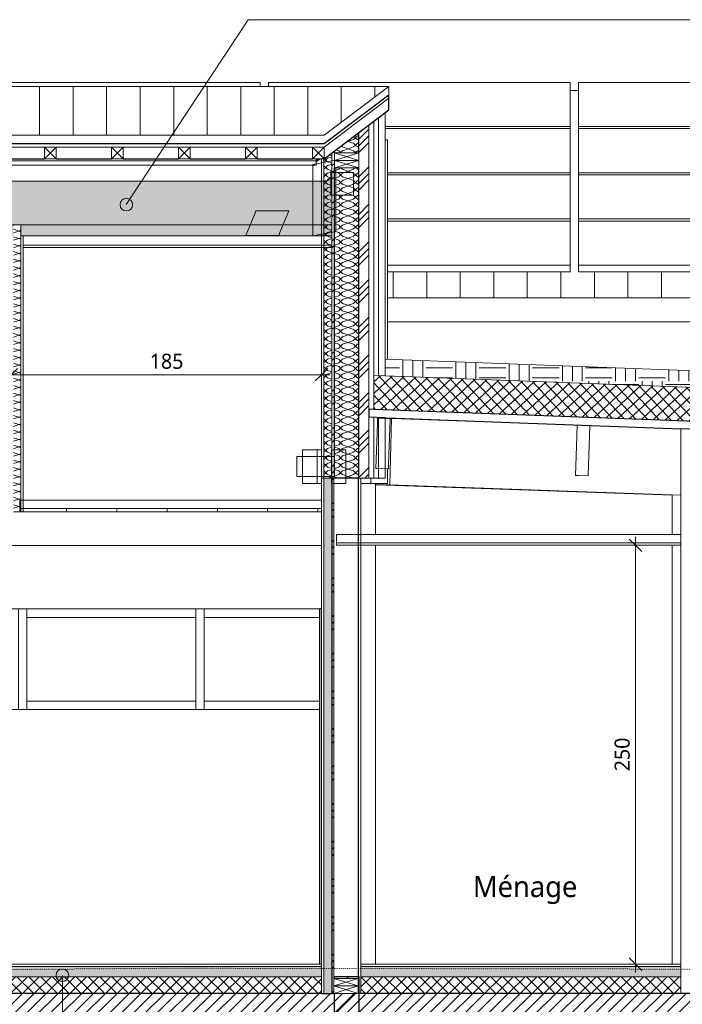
# Model space of a CAD drawing. Header units: millimetres. Extents: x -14541 to 215560, y -3285 to 6136.
# Tile 48 of 50: x 193004 to 196958, y -240 to 5638. Entities that reach past the tile are written whole.
import ezdxf

# ---------------------------------------------------------------- set-up
doc = ezdxf.new("R2010")
doc.units = ezdxf.units.MM
doc.linetypes.add('A-pointilles', pattern=[0.53, 0, -0.53])
for name, color, linetype, lineweight in [('A-ANNO-DIMS', 211, 'Continuous', 9), ('A-ANNO-DIMS-50', 211, 'Continuous', 9), ('A-AREA-IDEN', 2, 'Continuous', 9), ('A-CLNG', 13, 'Continuous', 13), ('A-CLNG-FNSH', 13, 'Continuous', 13), ('A-CLNG-PATT', 13, 'Continuous', 13), ('A-COLS', 52, 'Continuous', 13), ('A-DETL-GENF', 92, 'Continuous', 13), ('A-DOOR', 31, 'Continuous', 25), ('A-FLOR-FNSH', 192, 'Continuous', 13), ('A-FLOR-MCUT', 51, 'Continuous', 13), ('A-FLOR-PATT', 8, 'Continuous', 13), ('A-GLAZ-CWMG', 51, 'Continuous', 13), ('A-ROOF', 132, 'Continuous', 13), ('A-ROOF-FNSH', 132, 'Continuous', 13), ('A-ROOF-PATT', 132, 'Continuous', 13), ('A-WALL', 113, 'Continuous', 13), ('A-WALL-FNSH', 113, 'Continuous', 13), ('A-WALL-PATT', 111, 'Continuous', 13), ('C-TOPO-FNSH', 192, 'A-pointilles', 13), ('G-ANNO-TEXT', 231, 'Continuous', 9), ('I-WALL', 2, 'Continuous', 13), ('Q-SPCQ', 91, 'Continuous', 13), ('S-BEAM', 12, 'Continuous', 13)]:
    doc.layers.add(name, color=color, linetype=linetype, lineweight=lineweight)
doc.styles.add('Trebuchet MS', font='trebuc.ttf', dxfattribs={"height": 90})
doc.styles.add('Trebuchet MS_1', font='trebuc.ttf', dxfattribs={"height": 125})
doc.dimstyles.new('Cotes100e_Intérieur', dxfattribs={"dimscale": 304.8, "dimtxt": 92.785582, "dimasz": 0.246063, "dimexe": 0.164042, "dimexo": 0.0625, "dimgap": 0.032808, "dimtad": 1, "dimdec": 0, "dimlfac": 0.1, "dimzin": 0, "dimdsep": 46, "dimtxsty": 'Trebuchet MS', "dimblk1": 'OBLIQUE', "dimblk2": 'OBLIQUE', "dimsah": 1, "dimcen": 0.09, "dimdle": 0.164042, "dimazin": 0, "dimtfac": 1, "dimtdec": 4, "dimtix": 1, "dimtmove": 0, "dimatfit": 3, "dimfxl": 0.164042, "dimfxlon": 1, "dimtvp": 1, "dimtolj": 1, "dimtzin": 0, "dimarcsym": 2})
pattern_1 = [(262.1, (194848.955, 4687.28), (36.34543, -195.43527), [15.715, -110.008]), (262.1, (194869.29, 4605.13), (36.34543, -195.43527), [15.715, -110.008]), (262.1, (194813.5, 4660.47), (36.34543, -195.43527), [15.715, -110.008]), (262.1, (194833.835, 4578.316), (36.34543, -195.43527), [15.715, -110.008]), (288.665, (194846.795, 4671.713), (143.595444, -337.245644), [35.141, -245.986]), (288.665, (194858.042, 4638.42), (143.595444, -337.245644), [35.141, -245.986]), (288.665, (194811.342, 4644.9), (143.595444, -337.245644), [35.141, -245.986]), (288.665, (194822.59, 4611.608), (143.595444, -337.245644), [35.141, -245.986]), (352.1, (194887.014, 4618.534), (-178.1552, 88.18539), [15.715, -110.008]), (352.1, (194813.5, 4660.47), (-178.1552, 88.18539), [15.715, -110.008]), (352.1, (194851.56, 4591.72), (-178.1552, 88.18539), [15.715, -110.008]), (352.1, (194778.05, 4633.654), (-178.1552, 88.18539), [15.715, -110.008]), (325.535, (194858.042, 4638.42), (-285.405624, 229.995447), [35.141, -245.986]), (325.535, (194829.07, 4658.307), (-285.405624, 229.995447), [35.141, -245.986]), (325.535, (194822.59, 4611.608), (-285.405624, 229.995447), [35.141, -245.986]), (325.535, (194793.616, 4631.494), (-285.405624, 229.995447), [35.141, -245.986])]
pattern_2 = [(45, (178283.4, 3183.11), (-112.2532, 112.2532), []), (45, (178323.09, 3183.11), (0, 224.5064), []), (45, (178243.71, 3183.11), (0, 224.5064), [])]
pattern_3 = [(135, (195185.445, 4000), (-177.8, 88.8996), [15.715, -110.008]), (135, (195107.66, 4033.34), (-177.8, 88.8996), [15.715, -110.008]), (135, (195185.445, 4044.45), (-177.8, 88.8996), [15.715, -110.008]), (135, (195107.66, 4077.79), (-177.8, 88.8996), [15.715, -110.008]), (161.565, (195174.333, 4011.112), (-355.5996, 88.89985), [35.141, -245.986]), (161.565, (195140.996, 4022.225), (-355.5996, 88.89985), [35.141, -245.986]), (161.565, (195174.333, 4055.562), (-355.5996, 88.89985), [35.141, -245.986]), (161.565, (195140.996, 4066.675), (-355.5996, 88.89985), [35.141, -245.986]), (225, (195107.66, 4011.11), (177.8, 88.8996), [15.715, -110.008]), (225, (195185.445, 4044.45), (177.8, 88.8996), [15.715, -110.008]), (225, (195107.66, 4055.56), (177.8, 88.8996), [15.715, -110.008]), (225, (195185.445, 4088.9), (177.8, 88.8996), [15.715, -110.008]), (198.435, (195140.996, 4022.225), (355.5996, 88.89985), [35.141, -245.986]), (198.435, (195174.333, 4033.338), (355.5996, 88.89985), [35.141, -245.986]), (198.435, (195140.996, 4066.675), (355.5996, 88.89985), [35.141, -245.986]), (198.435, (195174.333, 4077.788), (355.5996, 88.89985), [35.141, -245.986])]

# ---------------------------------------------------------------- blocks, each defined once
blk = doc.blocks.new('Family - IfcBeam - POUTRE-251686-COUPE DD_50')
at = {"layer": 'S-BEAM', "color": 10, "lineweight": 18}
for p, q in [((13462.7, 4921.4), (13475.8, 4921.4)), ((13475.8, 4921.4), (13475.8, 3611)), ((13475.8, 3260.7), (13475.8, 3256.2)), ((13475.8, 2956), (13475.8, 2870)), ((13377.4, 2900), (13377.4, 2870)), ((13475.8, 2870), (13377.4, 2870))]:
    blk.add_line(p, q, dxfattribs=at)
blk = doc.blocks.new('Family - IfcBeam - POTEAU-251768-COUPE DD_50')
at = {"layer": 'S-BEAM', "color": 10, "lineweight": 18}
for p, q in [((15175.1, 2800.5), (15175.1, 2565)), ((15324.1, 2820), (15375.1, 2820)), ((15375.1, 2565), (15375.1, 2820)), ((15175.1, 2500), (15175.1, 0)), ((15375.1, 0), (15375.1, 2500))]:
    blk.add_line(p, q, dxfattribs=at)
blk = doc.blocks.new('Family - IfcBeam - PANNE-251806-COUPE DD_50')
at = {"layer": 'S-BEAM', "color": 10, "lineweight": 18}
for p, q in [((13417.1, 3258.3), (13416.1, 3227.9)), ((13484.5, 3255.9), (13417.1, 3258.3)), ((13482.6, 2986.2), (13492.1, 3255.6)), ((13492.1, 3255.6), (13484.5, 3255.9)), ((13416.1, 3227.9), (13406.6, 2958.5)), ((13406.6, 2958.5), (13414.2, 2958.2)), ((13414.2, 2958.2), (13481.5, 2955.8)), ((13481.5, 2955.8), (13482.6, 2986.2))]:
    blk.add_line(p, q, dxfattribs=at)
blk = doc.blocks.new('Family - IfcBeam - CVT-251900-COUPE DD_50')
at = {"layer": 'S-BEAM', "color": 10, "lineweight": 18}
for p, q in [((12683.4, 4478.5), (12630.5, 4350.3)), ((12691.1, 4497.1), (12683.4, 4478.5)), ((12866.7, 4497.1), (12691.1, 4497.1)), ((12833.5, 4367.1), (12887.2, 4497.1)), ((12887.2, 4497.1), (12866.7, 4497.1)), ((12630.5, 4350.3), (12657.1, 4350.3)), ((12657.1, 4350.3), (12826.6, 4350.3)), ((12826.6, 4350.3), (12833.5, 4367.1))]:
    blk.add_line(p, q, dxfattribs=at)
blk = doc.blocks.new('Family - IfcBeam - PANNE-251980-COUPE DD_50')
at = {"layer": 'S-BEAM', "color": 10, "lineweight": 18}
for p, q in [((14608.2, 3216.4), (14605.9, 3152.3)), ((14667.1, 3214.4), (14608.2, 3216.4)), ((14683.1, 3213.8), (14667.1, 3214.4)), ((14674.9, 2978.1), (14683.1, 3213.8)), ((14605.9, 3152.3), (14597.7, 2916.6)), ((14672.6, 2914), (14674.9, 2978.1)), ((14597.7, 2916.6), (14613.7, 2916)), ((14613.7, 2916), (14672.6, 2914))]:
    blk.add_line(p, q, dxfattribs=at)
blk = doc.blocks.new('Family - IfcBeam - POUTRE-252004-COUPE DD_50')
at = {"layer": 'S-BEAM', "color": 10, "lineweight": 18}
for p, q in [((13046.2, 3070), (12969.5, 3070)), ((12969.5, 3070), (12969.5, 3046.3)), ((13055.7, 3070), (13046.2, 3070)), ((13055.7, 2891.9), (13055.7, 3070)), ((13081.7, 3070), (13055.7, 3070)), ((12969.5, 3046.3), (12969.5, 2870)), ((13055.7, 2870), (13055.7, 2891.9)), ((12969.5, 2870), (12979.6, 2870)), ((12979.6, 2870), (13055.7, 2870)), ((13081.7, 2870), (13055.7, 2870))]:
    blk.add_line(p, q, dxfattribs=at)
blk = doc.blocks.new('Family - IfcBeam - POUTRE-252032-COUPE DD_50')
at = {"layer": 'S-BEAM', "color": 10, "lineweight": 18}
for p, q in [((13156, 4797.1), (13029.8, 4774)), ((13029.8, 4774), (13029.8, 4726.5)), ((13050.4, 4789.6), (13074.6, 4807.9)), ((13159.7, 4797.8), (13156, 4797.1)), ((13029.8, 4726.5), (13029.8, 4347.2)), ((13167.7, 4417.7), (13167.7, 4752.9)), ((13167.7, 4372.4), (13167.7, 4417.7)), ((13029.8, 4347.2), (13150.5, 4369.3)), ((13150.5, 4369.3), (13167.7, 4372.4))]:
    blk.add_line(p, q, dxfattribs=at)
blk = doc.blocks.new('Family - IfcBeam - POUTRE-252088-COUPE DD_50')
at = {"layer": 'S-BEAM', "color": 10, "lineweight": 18}
for p, q in [((13218.6, 3070), (13141.8, 3070)), ((13141.8, 3070), (13141.8, 3046.6)), ((13228, 3070), (13218.6, 3070)), ((13228, 2891.5), (13228, 3070)), ((13141.8, 3046.6), (13141.8, 2870)), ((13475.8, 2956), (13475.8, 2870)), ((13228, 2870), (13228, 2891.5)), ((13141.8, 2870), (13151.8, 2870)), ((13151.8, 2870), (13228, 2870)), ((13475.8, 2870), (13316.7, 2870))]:
    blk.add_line(p, q, dxfattribs=at)
blk = doc.blocks.new('Family - IfcBeam - POUTRE-252474-COUPE DD_50')
at = {"layer": 'S-BEAM', "color": 10, "lineweight": 18}
for p, q in [((13499.2, 3256.9), (13475.8, 3256.9)), ((13490.4, 2861), (13499.2, 3256.9)), ((13499.2, 3256.9), (14943.5, 3205.9)), ((13407.9, 2870), (13407.7, 2861)), ((13407.7, 2861), (13490.4, 2861)), ((13407.7, 2861), (15175.1, 2798.6)), ((15226.1, 2799.7), (13490.4, 2861)), ((15626.3, 2785.6), (15375.1, 2794.5)), ((15375.1, 2791.6), (15541.3, 2785.7)), ((15611.7, 2783.2), (15797.1, 2776.7))]:
    blk.add_line(p, q, dxfattribs=at)
blk = doc.blocks.new('Family - IfcBeam - PANNE-252506-COUPE DD_50')
at = {"layer": 'S-BEAM', "color": 10, "lineweight": 18}
for p, q in [((277.3, 4770.1), (13050.4, 4770.2)), ((13050.4, 4796), (11161.7, 4796)), ((13050.4, 4807.9), (13050.4, 4796)), ((13050.4, 4770.2), (13050.4, 4796))]:
    blk.add_line(p, q, dxfattribs=at)
blk = doc.blocks.new('Family - IfcBeam - CVT-252576-COUPE DD_50')
at = {"layer": 'S-BEAM', "color": 10, "lineweight": 18}
for p, q in [((13268.9, 4726.4), (13137.2, 4726.4)), ((13137.2, 4726.4), (13137.2, 4723)), ((13137.2, 4723), (13137.2, 4591.3)), ((13272.2, 4726.4), (13268.9, 4726.4)), ((13272.2, 4594.7), (13272.2, 4726.4)), ((13137.2, 4591.3), (13140.5, 4591.3)), ((13140.5, 4591.3), (13272.2, 4591.3)), ((13272.2, 4591.3), (13272.2, 4594.7))]:
    blk.add_line(p, q, dxfattribs=at)
blk = doc.blocks.new('Family - IfcBeam - POTEAU-252584-COUPE DD_50')
at = {"layer": 'S-BEAM', "color": 10, "lineweight": 18}
for p, q in [((13404.2, 2565), (13404.2, 2870)), ((13404.2, 0), (13404.2, 2500))]:
    blk.add_line(p, q, dxfattribs=at)
blk = doc.blocks.new('Family - IfcBeam - CVT-252644-COUPE DD_50')
at = {"layer": 'S-BEAM', "color": 10, "lineweight": 18}
for p, q in [((13155.8, 3030), (12934.7, 3030)), ((12934.7, 3030), (12934.7, 3027.9)), ((12934.7, 3027.9), (12934.7, 2910)), ((13159.7, 3030), (13155.8, 3030)), ((13159.7, 2912.1), (13159.7, 3030)), ((12934.7, 2910), (12938.6, 2910)), ((12938.6, 2910), (13159.7, 2910)), ((13159.7, 2910), (13159.7, 2912.1))]:
    blk.add_line(p, q, dxfattribs=at)
blk = doc.blocks.new('GROUPE SCOLAIRE ST JULIEN - PRO - Ind A_importrevit_ifc-4-COUPE DD_50')
at = {"layer": 'S-BEAM', "color": 10, "lineweight": 18}
for name in ['Family - IfcBeam - POUTRE-251686-COUPE DD_50', 'Family - IfcBeam - PANNE-252506-COUPE DD_50', 'Family - IfcBeam - POUTRE-252032-COUPE DD_50', 'Family - IfcBeam - CVT-252576-COUPE DD_50', 'Family - IfcBeam - CVT-251900-COUPE DD_50', 'Family - IfcBeam - PANNE-251806-COUPE DD_50', 'Family - IfcBeam - POUTRE-252474-COUPE DD_50', 'Family - IfcBeam - PANNE-251980-COUPE DD_50', 'Family - IfcBeam - POUTRE-252004-COUPE DD_50', 'Family - IfcBeam - POUTRE-252088-COUPE DD_50', 'Family - IfcBeam - CVT-252644-COUPE DD_50', 'Family - IfcBeam - POTEAU-252584-COUPE DD_50', 'Family - IfcBeam - POTEAU-251768-COUPE DD_50']:
    blk.add_blockref(name, (0, 0), dxfattribs=at)
blk = doc.blocks.new('PINT_ plein-vitré - P90 plein-8389788-COUPE DD_50')
at = {"layer": 'A-DOOR', "color": 20}
for p in [(13071.7, 0), (13081.7, 2120)]:
    blk.add_line(p, (13071.7, 2120), dxfattribs=at)
blk = doc.blocks.new('Meneau rectangulaire - 50 x 50mm-8077736-COUPE DD_50')
at = {"layer": 'A-GLAZ-CWMG', "color": 30}
for p, q in [((12332.7, 2120), (12332.7, 1520)), ((12382.7, 2120), (12382.7, 1520))]:
    blk.add_line(p, q, dxfattribs=at)
blk = doc.blocks.new('Meneau rectangulaire - 50 x 50mm-8493833-COUPE DD_50')
at = {"layer": 'A-GLAZ-CWMG', "color": 30}
for p, q in [((11323.7, 1520), (11323.7, 1570)), ((11323.7, 1570), (12332.7, 1570)), ((12332.7, 1570), (12332.7, 1520))]:
    blk.add_line(p, q, dxfattribs=at)
blk = doc.blocks.new('Meneau rectangulaire - 50 x 50mm-V21-COUPE DD_50')
at = {"layer": 'A-GLAZ-CWMG', "color": 30}
for p, q in [((12382.7, 1520), (12382.7, 1570)), ((12382.7, 1570), (13071.7, 1570))]:
    blk.add_line(p, q, dxfattribs=at)
blk = doc.blocks.new('Meneau rectangulaire - 50 x 50mm-8493834-COUPE DD_50')
at = {"layer": 'A-GLAZ-CWMG', "color": 30}
for p, q in [((12382.7, 2070), (12382.7, 2120)), ((13071.7, 2070), (12382.7, 2070))]:
    blk.add_line(p, q, dxfattribs=at)
blk = doc.blocks.new('Meneau rectangulaire - 50 x 50mm-V22-COUPE DD_50')
at = {"layer": 'A-GLAZ-CWMG', "color": 30}
for p, q in [((11323.7, 2070), (11323.7, 2120)), ((12332.7, 2120), (12332.7, 2070)), ((12332.7, 2070), (11323.7, 2070))]:
    blk.add_line(p, q, dxfattribs=at)
blk = doc.blocks.new('Panneau Photovoltaïque 1700x1000 - Panneau Photovoltaïque 1800x1134-7901553-COUPE DD_50')
at = {"layer": 'Q-SPCQ', "color": 30}
for p, q in [((21966.7, 5263.9), (20166.7, 5263.9)), ((20166.7, 5263.9), (20166.7, 5000.5)), ((21966.7, 5000.5), (21966.7, 5263.9)), ((20166.7, 5000.5), (21966.7, 5000.5)), ((20166.7, 5000.5), (20166.7, 4987.8)), ((21966.7, 4987.8), (21966.7, 5000.5))]:
    blk.add_line(p, q, dxfattribs=at)
blk = doc.blocks.new('Panneau Photovoltaïque 1700x1000 - Panneau Photovoltaïque 1800x1134-V26-COUPE DD_50')
at = {"layer": 'Q-SPCQ', "color": 30}
for p, q in [((14566.7, 5263.9), (12766.7, 5263.9)), ((12766.7, 5263.9), (12766.7, 5240)), ((14566.7, 5000.5), (14566.7, 5263.9)), ((13462.7, 5000.5), (14566.7, 5000.5)), ((14566.7, 4987.8), (14566.7, 5000.5))]:
    blk.add_line(p, q, dxfattribs=at)
blk = doc.blocks.new('Panneau Photovoltaïque 1700x1000 - Panneau Photovoltaïque 1800x1134-V27-COUPE DD_50')
at = {"layer": 'Q-SPCQ', "color": 30}
for p, q in [((14566.7, 4987.8), (13462.7, 4987.8)), ((14566.7, 4724.5), (14566.7, 4987.8)), ((13475.8, 4724.5), (14566.7, 4724.5)), ((14566.7, 4711.7), (14566.7, 4724.5))]:
    blk.add_line(p, q, dxfattribs=at)
blk = doc.blocks.new('Panneau Photovoltaïque 1700x1000 - Panneau Photovoltaïque 1800x1134-V28-COUPE DD_50')
at = {"layer": 'Q-SPCQ', "color": 30}
for p, q in [((14566.7, 4711.7), (13475.8, 4711.7)), ((14566.7, 4448.4), (14566.7, 4711.7)), ((13475.8, 4448.4), (14566.7, 4448.4)), ((14566.7, 4435.6), (14566.7, 4448.4))]:
    blk.add_line(p, q, dxfattribs=at)
blk = doc.blocks.new('Panneau Photovoltaïque 1700x1000 - Panneau Photovoltaïque 1800x1134-V29-COUPE DD_50')
at = {"layer": 'Q-SPCQ', "color": 30}
for p, q in [((21966.7, 4435.6), (20166.7, 4435.6)), ((20166.7, 4435.6), (20166.7, 4172.3)), ((21966.7, 4172.3), (21966.7, 4435.6)), ((20166.7, 4172.3), (21966.7, 4172.3)), ((20166.7, 4172.3), (20166.7, 4133.4)), ((21966.7, 4133.4), (20166.7, 4133.4)), ((21966.7, 4133.4), (21966.7, 4172.3))]:
    blk.add_line(p, q, dxfattribs=at)
blk = doc.blocks.new('Panneau Photovoltaïque 1700x1000 - Panneau Photovoltaïque 1800x1134-V30-COUPE DD_50')
at = {"layer": 'Q-SPCQ', "color": 30}
for p, q in [((14566.7, 4435.6), (13475.8, 4435.6)), ((14566.7, 4172.3), (14566.7, 4435.6)), ((13475.8, 4172.3), (14566.7, 4172.3)), ((14566.7, 4133.4), (13475.8, 4133.4)), ((14566.7, 4133.4), (14566.7, 4172.3))]:
    blk.add_line(p, q, dxfattribs=at)
blk = doc.blocks.new('Panneau Photovoltaïque 1700x1000 - Panneau Photovoltaïque 1800x1134-V32-COUPE DD_50')
at = {"layer": 'Q-SPCQ', "color": 30}
for p, q in [((12716.7, 5263.9), (10916.7, 5263.9)), ((10916.7, 5263.9), (10916.7, 5240)), ((12716.7, 5240), (12716.7, 5263.9))]:
    blk.add_line(p, q, dxfattribs=at)
blk = doc.blocks.new('STR_RECTANGLE - Croix 45x145-7696953-COUPE DD_50')
at = {"layer": 'A-DETL-GENF'}
for p, q in [((-1277.7, 2145), (-1277.7, 2100)), ((-1277.7, 2100), (-1277.7, 2145)), ((-1132.7, 2145), (-1277.7, 2100)), ((-1277.7, 2145), (-1132.7, 2100)), ((-1132.7, 2100), (-1132.7, 2145)), ((-1132.7, 2145), (-1132.7, 2100)), ((-1277.7, 2100), (-1132.7, 2100)), ((-1132.7, 2100), (-1277.7, 2100))]:
    blk.add_line(p, q, dxfattribs=at)
blk = doc.blocks.new('STR_RECTANGLE - Croix 45x145-V33-COUPE DD_50')
at = {"layer": 'A-DETL-GENF'}
for p, q in [((-1132.7, 2190), (-1277.7, 2190)), ((-1277.7, 2190), (-1277.7, 2145)), ((-1277.7, 2190), (-1132.7, 2190)), ((-1277.7, 2145), (-1277.7, 2190)), ((-1132.7, 2190), (-1277.7, 2145)), ((-1277.7, 2190), (-1132.7, 2145)), ((-1132.7, 2145), (-1132.7, 2190)), ((-1132.7, 2190), (-1132.7, 2145)), ((-1277.7, 2145), (-1132.7, 2145)), ((-1132.7, 2145), (-1277.7, 2145))]:
    blk.add_line(p, q, dxfattribs=at)
blk = doc.blocks.new('Répétition de détail - Croix 70x70-8055932-COUPE DD_50')
at = {"layer": 'A-DETL-GENF'}
for p, q in [((11498.8, 4877.9), (11428.8, 4877.9)), ((11428.8, 4877.9), (11428.8, 4807.9)), ((11428.8, 4877.9), (11498.8, 4877.9)), ((11428.8, 4807.9), (11428.8, 4877.9)), ((11498.8, 4807.9), (11428.8, 4877.9)), ((11498.8, 4877.9), (11428.8, 4807.9)), ((11498.8, 4807.9), (11498.8, 4877.9)), ((11498.8, 4877.9), (11498.8, 4807.9)), ((11898.8, 4877.9), (11828.8, 4877.9)), ((11828.8, 4877.9), (11828.8, 4807.9)), ((11828.8, 4877.9), (11898.8, 4877.9)), ((11828.8, 4807.9), (11828.8, 4877.9)), ((11898.8, 4807.9), (11828.8, 4877.9)), ((11898.8, 4877.9), (11828.8, 4807.9)), ((11898.8, 4807.9), (11898.8, 4877.9)), ((11898.8, 4877.9), (11898.8, 4807.9)), ((12298.8, 4877.9), (12228.8, 4877.9)), ((12228.8, 4877.9), (12228.8, 4807.9)), ((12228.8, 4877.9), (12298.8, 4877.9)), ((12228.8, 4807.9), (12228.8, 4877.9)), ((12298.8, 4807.9), (12228.8, 4877.9)), ((12298.8, 4877.9), (12228.8, 4807.9)), ((12298.8, 4807.9), (12298.8, 4877.9)), ((12298.8, 4877.9), (12298.8, 4807.9)), ((12698.8, 4877.9), (12628.8, 4877.9)), ((12628.8, 4877.9), (12628.8, 4807.9)), ((12628.8, 4877.9), (12698.8, 4877.9)), ((12628.8, 4807.9), (12628.8, 4877.9)), ((12698.8, 4807.9), (12628.8, 4877.9)), ((12698.8, 4877.9), (12628.8, 4807.9)), ((12698.8, 4807.9), (12698.8, 4877.9)), ((12698.8, 4877.9), (12698.8, 4807.9)), ((13098.8, 4877.9), (13028.8, 4877.9)), ((13028.8, 4877.9), (13028.8, 4807.9)), ((13028.8, 4877.9), (13098.8, 4877.9)), ((13028.8, 4807.9), (13028.8, 4877.9)), ((13098.8, 4807.9), (13028.8, 4877.9)), ((13098.8, 4877.9), (13028.8, 4807.9)), ((13098.8, 4807.9), (13098.8, 4877.9)), ((13098.8, 4877.9), (13098.8, 4807.9)), ((11428.8, 4807.9), (11498.8, 4807.9)), ((11498.8, 4807.9), (11428.8, 4807.9)), ((11828.8, 4807.9), (11898.8, 4807.9)), ((11898.8, 4807.9), (11828.8, 4807.9)), ((12228.8, 4807.9), (12298.8, 4807.9)), ((12298.8, 4807.9), (12228.8, 4807.9)), ((12628.8, 4807.9), (12698.8, 4807.9)), ((12698.8, 4807.9), (12628.8, 4807.9)), ((13028.8, 4807.9), (13098.8, 4807.9)), ((13098.8, 4807.9), (13028.8, 4807.9))]:
    blk.add_line(p, q, dxfattribs=at)
blk = doc.blocks.new('DIMBLOCK24-COUPE DD_50')
at = {"layer": 'A-ANNO-DIMS-50'}
for p, q in [((192953.4, 3518.8), (192953.4, 3568.8)), ((192953.4, 3518.8), (192990.9, 3556.3)), ((194804.4, 3518.8), (194804.4, 3568.8)), ((194804.4, 3518.8), (194841.9, 3556.3)), ((192903.4, 3518.8), (194854.4, 3518.8)), ((192953.4, 3518.8), (192915.9, 3481.3)), ((192953.4, 3518.8), (192953.4, 3468.8)), ((194804.4, 3518.8), (194766.9, 3481.3)), ((194804.4, 3518.8), (194804.4, 3468.8))]:
    blk.add_line(p, q, dxfattribs=at)
at = {"layer": 'A-ANNO-DIMS-50', "color": 0, "insert": (193779.9, 3644), "char_height": 90, "width": 237.783, "attachment_point": 1, "line_spacing_factor": 1.048425, "style": 'Trebuchet MS'}
blk.add_mtext('185', dxfattribs=at)
blk = doc.blocks.new('_Oblique')
at = {"color": 0, "linetype": 'ByBlock', "lineweight": -2}
blk.add_line((-0.5, -0.5), (0.5, 0.5), dxfattribs=at)
blk = doc.blocks.new('DIMBLOCK28-COUPE DD_50')
at = {"layer": 'A-ANNO-DIMS-50'}
for p, q in [((196678.9, 2500), (196641.4, 2537.5)), ((196678.9, 2550), (196678.9, -50)), ((196678.9, 2500), (196628.9, 2500)), ((196678.9, 2500), (196716.4, 2462.5)), ((196678.9, 2500), (196728.9, 2500)), ((196678.9, 0), (196628.9, 0)), ((196678.9, 0), (196641.4, 37.5)), ((196678.9, 0), (196716.4, -37.5)), ((196678.9, 0), (196728.9, 0))]:
    blk.add_line(p, q, dxfattribs=at)
at = {"layer": 'A-ANNO-DIMS-50', "color": 0, "insert": (196553.8, 1150.9), "char_height": 90, "width": 237.783, "attachment_point": 1, "rotation": 90, "line_spacing_factor": 1.048425, "style": 'Trebuchet MS'}
blk.add_mtext('250', dxfattribs=at)

msp = doc.modelspace()

# ---------------------------------------------------------------- hatches: boundary and pattern name
at = {"layer": 'A-CLNG-PATT'}
h = msp.add_hatch(dxfattribs=at)
h.set_pattern_fill('FP_73', color=30, style=0, pattern_type=2)
h.set_pattern_definition([(90, (178283.4, 3183.1), (-300, 2e-14), [])])
h.paths.add_polyline_path([(194776.8, 2700), (194804.4, 2700), (194804.4, 2720), (193004.4, 2720), (193004.4, 2700), (194398.9, 2700)])
at = {"layer": 'A-FLOR-PATT'}
h = msp.add_hatch(dxfattribs=at)
h.set_pattern_fill('FP_58', color=30, style=0, pattern_type=2)
h.set_pattern_definition([(0, (178283.4, 3183.113), (203.2, 50.8), [16.764, -135.636, 16.764, -135.636, -812.8]), (0, (178283.4, 3183.113), (203.2, 50.8), [-304.8, 16.764, -288.036, 16.764, -135.636, -355.6]), (0, (178283.4, 3183.113), (203.2, 50.8), [-762, 16.764, -84.836, 16.764, -237.236]), (120, (178359.6, 3208.513), (-145.59409, 150.57636), [16.764, -135.636, 16.764, -135.636, -812.8]), (120, (178359.6, 3208.513), (-145.59409, 150.57636), [-304.8, 16.764, -288.036, 16.764, -135.636, -355.6]), (120, (178359.6, 3208.513), (-145.59409, 150.57636), [-762, 16.764, -84.836, 16.764, -237.236]), (240, (178385, 3310.113), (-57.60591, -201.37636), [16.764, -135.636, 16.764, -135.636, -812.8]), (240, (178385, 3310.113), (-57.60591, -201.37636), [-304.8, 16.764, -288.036, 16.764, -135.636, -355.6]), (240, (178385, 3310.113), (-57.60591, -201.37636), [-762, 16.764, -84.836, 16.764, -237.236])])
h.paths.add_polyline_path([(180308.3, -75), (194804.4, -75), (194804.4, -15), (180308.3, -15), (180308.3, -34.4)])
h.paths.add_polyline_path([(200018.4, -75), (200018.4, -15), (197046.8, -15), (197046.8, -75), (199972.6, -75)])
h.paths.add_polyline_path([(196948.8, -75), (196948.8, -15), (195039.4, -15), (195039.4, -75), (196855.2, -75)])
h = msp.add_hatch(dxfattribs=at)
h.set_pattern_fill('FP_8', color=30, angle=-225, style=0, pattern_type=2)
h.set_pattern_definition([(225, (190437.796, 9e-13), (35.35534, -35.35534), []), (315, (190437.796, 9e-13), (35.35534, 35.35534), [])])
h.paths.add_polyline_path([(180308.3, -175), (194804.4, -175), (194804.4, -75), (180308.3, -75), (180308.3, -93.1)])
h.paths.add_polyline_path([(200081.4, -175), (200081.4, -75), (197046.8, -75), (197046.8, -175), (200067.1, -175)])
h.paths.add_polyline_path([(196948.8, -175), (196948.8, -75), (195039.4, -75), (195039.4, -175), (196855.2, -175)])
h = msp.add_hatch(dxfattribs=at)
h.set_pattern_fill('FP_9', color=30, angle=-225, style=0, pattern_type=2)
h.set_pattern_definition([(225, (190437.796, 9e-13), (35.35534, -35.35534), [])])
h.paths.add_polyline_path([(180413.6, -305), (200093.9, -305), (200093.9, -175), (180308.3, -175), (180308.3, -305), (180353.6, -305)])
at = {"layer": 'A-ROOF-PATT'}
h = msp.add_hatch(dxfattribs=at)
h.set_pattern_fill('FP_52', color=30, style=0, pattern_type=2)
h.set_pattern_definition([(90, (181722.71, 5585.1), (-200, 1e-14), [])])
h.paths.add_polyline_path([(186841.4, 4947.9), (194821.5, 4947.9), (195207.4, 5240), (180265.1, 5240), (180736.1, 4947.9), (185329.9, 4947.9)])
h = msp.add_hatch(dxfattribs=at)
h.set_pattern_fill('FP_29', color=30, style=0, pattern_type=2)
h.set_pattern_definition([(90, (199232.88, 6641.05), (-200, 1e-14), [])])
h.paths.add_polyline_path([(200067.1, 3977.6), (203874.9, 3977.6), (203874.9, 5215.5), (203689.4, 5215.5), (203689.4, 4133.4), (201889.4, 4133.4), (201889.4, 5215.5), (201839.4, 5215.5), (201839.4, 4133.4), (200039.4, 4133.4), (200039.4, 5215.5), (199989.4, 5215.5), (199989.4, 4133.4), (198189.4, 4133.4), (198189.4, 5215.5), (198139.4, 5215.5), (198139.4, 4133.4), (196339.4, 4133.4), (196339.4, 5215.5), (196289.4, 5215.5), (196289.4, 4133.4), (195198.5, 4133.4), (195198.5, 3977.6), (200039.4, 3977.6)])
h.paths.add_polyline_path([(177772.3, 3977.6), (180287.1, 3977.6), (180287.1, 5086.4), (180265.1, 5100), (180265.1, 5215.5), (170030.7, 5215.5), (170030.7, 3977.6), (177394.4, 3977.6)])
h = msp.add_hatch(dxfattribs=at)
h.set_pattern_fill('FP_63', color=30, angle=-225, style=0, pattern_type=2)
h.set_pattern_definition(pattern_1)
h.paths.add_polyline_path([(190998, 4412.4), (194867.4, 4412.4), (194867.4, 4701.3), (194830.5, 4673.3), (180605.1, 4673.3), (180605.1, 4412.4), (190620.2, 4412.4)])
h = msp.add_hatch(dxfattribs=at)
h.set_pattern_fill('FP_63', color=30, angle=-225, style=0, pattern_type=2)
h.set_pattern_definition(pattern_1)
h.paths.add_polyline_path([(190620.2, 4347.1), (192966.4, 4347.1), (192966.4, 4412.4), (180605.1, 4412.4), (180605.1, 4347.1), (190242.3, 4347.1)])
h.paths.add_polyline_path([(194867.4, 4347.1), (194867.4, 4412.4), (193011.4, 4412.4), (193011.4, 4347.1), (194776.8, 4347.1)])
h = msp.add_hatch(dxfattribs=at)
h.set_pattern_fill('FP_64', color=30, style=0, pattern_type=2)
h.set_pattern_definition([(0, (178283.4, 3183.11), (158.75, 158.75), [158.75, -158.75]), (0, (178283.4, 3242.64), (158.75, 158.75), [158.75, -158.75]), (0, (178283.4, 3302.18), (158.75, 158.75), [158.75, -158.75]), (90, (178303.25, 3322.02), (-158.75, 158.75), [158.75, -158.75]), (90, (178362.78, 3322.02), (-158.75, 158.75), [158.75, -158.75]), (90, (178422.31, 3322.02), (-158.75, 158.75), [158.75, -158.75])])
h.paths.add_polyline_path([(200096.4, 3327.9), (200096.4, 3427.9), (195185.4, 3611.5), (195185.4, 3511.4), (200067.1, 3329)])
h = msp.add_hatch(dxfattribs=at)
h.set_pattern_fill('FP_40', color=30, angle=-225, style=0, pattern_type=2)
h.set_pattern_definition([(222.86, (197591.944, 3521.53), (34.0105, -36.6509), []), (312.86, (197591.944, 3521.53), (36.6509, 34.0105), [])])
h.paths.add_polyline_path([(200096.4, 3127.7), (200096.4, 3327.9), (195116.4, 3514), (195116.4, 3313.8), (200067.1, 3128.8)])
h = msp.add_hatch(dxfattribs=at)
h.set_pattern_fill('FP_62', color=30, style=0, pattern_type=2)
h.set_pattern_definition([(90, (178283.4, 3292.464), (-50, 3e-15), [])])
h.paths.add_polyline_path([(196501.3, 3211.7), (195198.5, 3260.4), (195198.5, 3256.9), (195221.9, 3256.9), (196477.3, 3212.5)])
at = {"layer": 'A-WALL-PATT'}
h = msp.add_hatch(dxfattribs=at)
h.set_pattern_fill('FP_50', color=30, style=0, pattern_type=2)
h.set_pattern_definition(pattern_2)
h.paths.add_polyline_path([(195060.2, 2900), (195087.4, 2900), (195087.4, 5009.2), (195027.4, 4963.8), (195027.4, 2900)])
h = msp.add_hatch(dxfattribs=at)
h.set_pattern_fill('FP_65', color=30, angle=135, style=0, pattern_type=2)
h.set_pattern_definition(pattern_3)
h.paths.add_polyline_path([(194965.8, 2900), (195027.4, 2900), (195027.4, 4752.9), (194882.4, 4752.9), (194882.4, 2900)])
h.paths.add_polyline_path([(194882.4, 4842.9), (195027.4, 4842.9), (195027.4, 4963.8), (194882.4, 4854)])
h = msp.add_hatch(dxfattribs=at)
h.set_pattern_fill('FP_65', color=30, angle=135, style=0, pattern_type=2)
h.set_pattern_definition(pattern_3)
h.paths.add_polyline_path([(194819.4, 2900), (194867.4, 2900), (194867.4, 4842.7), (194821.5, 4807.9), (194819.4, 4807.9), (194819.4, 2953.5)])
h = msp.add_hatch(dxfattribs=at)
h.set_pattern_fill('FP_50', color=30, style=0, pattern_type=2)
h.set_pattern_definition(pattern_2)
h.paths.add_polyline_path([(194882.4, 2900), (194882.4, 4854), (194867.4, 4842.7), (194867.4, 2900), (194871.3, 2900)])
h = msp.add_hatch(dxfattribs=at)
h.set_pattern_fill('FP_74', color=30, angle=-225, style=0, pattern_type=2)
h.set_pattern_definition([(315, (192953.446, 3553.776), (177.8, -88.8996), [15.715, -110.008]), (315, (193031.233, 3520.44), (177.8, -88.8996), [15.715, -110.008]), (315, (192953.446, 3509.326), (177.8, -88.8996), [15.715, -110.008]), (315, (193031.233, 3475.99), (177.8, -88.8996), [15.715, -110.008]), (341.565, (192964.558, 3542.664), (355.5996, -88.89985), [35.141, -245.986]), (341.565, (192997.895, 3531.55), (355.5996, -88.89985), [35.141, -245.986]), (341.565, (192964.558, 3498.214), (355.5996, -88.89985), [35.141, -245.986]), (341.565, (192997.895, 3487.1), (355.5996, -88.89985), [35.141, -245.986]), (45, (193031.233, 3542.66), (-177.8, -88.8996), [15.715, -110.008]), (45, (192953.446, 3509.326), (-177.8, -88.8996), [15.715, -110.008]), (45, (193031.233, 3498.21), (-177.8, -88.8996), [15.715, -110.008]), (45, (192953.446, 3464.876), (-177.8, -88.8996), [15.715, -110.008]), (18.435, (192997.895, 3531.55), (-355.5996, -88.89985), [35.141, -245.986]), (18.435, (192964.558, 3520.438), (-355.5996, -88.89985), [35.141, -245.986]), (18.435, (192997.895, 3487.1), (-355.5996, -88.89985), [35.141, -245.986]), (18.435, (192964.56, 3475.988), (-355.5996, -88.89985), [35.141, -245.986])])
h.paths.add_polyline_path([(192966.4, 2700), (193011.4, 2700), (193011.4, 4412.4), (192966.4, 4412.4), (192966.4, 3098.6)])
h = msp.add_hatch(dxfattribs=at)
h.set_pattern_fill('FP_70', color=30, angle=135, style=0, pattern_type=2)
h.set_pattern_definition([(135, (195039.446, 1450), (-177.7999, 88.8996), [15.715, -110.008]), (135, (194961.66, 1483.34), (-177.7999, 88.8996), [15.715, -110.008]), (135, (195039.446, 1494.45), (-177.7999, 88.8996), [15.715, -110.008]), (135, (194961.66, 1527.79), (-177.7999, 88.8996), [15.715, -110.008]), (161.565, (195028.333, 1461.113), (-355.59962, 88.89985), [35.141, -245.986]), (161.565, (194994.995, 1472.225), (-355.59962, 88.89985), [35.141, -245.986]), (161.565, (195028.333, 1505.563), (-355.59962, 88.89985), [35.141, -245.986]), (161.565, (194994.996, 1516.675), (-355.59962, 88.89985), [35.141, -245.986]), (225, (194961.66, 1461.11), (177.7999, 88.8996), [15.715, -110.008]), (225, (195039.446, 1494.45), (177.7999, 88.8996), [15.715, -110.008]), (225, (194961.66, 1505.56), (177.7999, 88.8996), [15.715, -110.008]), (225, (195039.446, 1538.9), (177.7999, 88.8996), [15.715, -110.008]), (198.435, (194994.995, 1472.225), (355.59962, 88.89985), [35.141, -245.986]), (198.435, (195028.333, 1483.337), (355.59962, 88.89985), [35.141, -245.986]), (198.435, (194994.996, 1516.675), (355.59962, 88.89985), [35.141, -245.986]), (198.435, (195028.333, 1527.788), (355.59962, 88.89985), [35.141, -245.986])])
h.paths.add_polyline_path([(194867.4, -175), (194867.4, 2900), (194819.4, 2900), (194819.4, -175)])
h = msp.add_hatch(dxfattribs=at)
h.set_pattern_fill('FP_50', color=30, style=0, pattern_type=2)
h.set_pattern_definition(pattern_2)
h.paths.add_polyline_path([(194867.4, -175), (194879.4, -174.6), (194879.4, 2900), (194867.4, 2900), (194867.4, -130)])
h = msp.add_hatch(dxfattribs=at)
h.set_pattern_fill('FP_66', color=30, style=0, pattern_type=2)
h.set_pattern_definition([(45, (178283.4, 3183.11), (-70.7107, 70.7107), [])])
h.paths.add_polyline_path([(194879.9, -800), (195029.9, -800), (195029.9, -75), (194879.9, -75), (194879.9, -85), (195024.4, -85), (195024.4, -175), (194879.9, -175), (194879.9, -383.3)])
at = {"layer": 'G-ANNO-TEXT'}
h = msp.add_hatch(color=7, dxfattribs=at)
edge = h.paths.add_edge_path()
edge.add_arc((193640, 4534.3), 37.5, 0, 360)
h = msp.add_hatch(color=7, dxfattribs=at)
edge = h.paths.add_edge_path()
edge.add_arc((193258.8, -67.4), 37.5, 0, 360)

# ---------------------------------------------------------------- linework, layer by layer
at = {"layer": 'A-CLNG', "color": 30}
for p, q in [((194804.4, 2770), (193004.4, 2770)), ((193004.4, 2770), (193004.4, 2720)), ((194804.4, 2720), (193004.4, 2720)), ((196948.8, 2565), (194894.4, 2565)), ((194894.4, 2565), (194894.4, 2515)), ((196948.8, 2515), (194894.4, 2515))]:
    msp.add_line(p, q, dxfattribs=at)
at = {"layer": 'A-CLNG-FNSH', "color": 30}
for p, q in [((193004.4, 2720), (193004.4, 2700)), ((193011.4, 2700), (194804.4, 2700)), ((194894.4, 2515), (194894.4, 2500)), ((194894.4, 2500), (196948.8, 2500))]:
    msp.add_line(p, q, dxfattribs=at)
at = {"layer": 'A-COLS', "color": 30}
for p, q in [((195126.9, 2565), (195126.9, 2870)), ((196897.8, 2800.5), (196897.8, 2565)), ((195126.9, 0), (195126.9, 2500)), ((196897.8, 2500), (196897.8, 0))]:
    msp.add_line(p, q, dxfattribs=at)
at = {"layer": 'A-FLOR-FNSH', "color": 30}
for p, q in [((194804.4, 0), (180308.3, 0)), ((196948.8, 0), (195039.4, 0))]:
    msp.add_line(p, q, dxfattribs=at)
at = {"layer": 'A-FLOR-FNSH', "color": 20, "lineweight": 25}
for p, q in [((194804.4, -175), (180308.3, -175)), ((200093.9, -175), (195024.4, -175))]:
    msp.add_line(p, q, dxfattribs=at)
at = {"layer": 'A-FLOR-MCUT', "color": 30}
for p, q in [((194804.4, -175), (194804.4, 0)), ((195039.4, 0), (195039.4, -175)), ((194804.4, -15), (180308.3, -15)), ((196948.8, -15), (195039.4, -15)), ((194804.4, -75), (180308.3, -75)), ((196948.8, -75), (195039.4, -75)), ((194879.4, -175), (194867.4, -175))]:
    msp.add_line(p, q, dxfattribs=at)
at = {"layer": 'A-ROOF', "color": 30}
for p, q in [((180265.1, 5240), (195207.4, 5240)), ((196339.4, 5215.5), (196289.4, 5215.5)), ((194821.5, 4877.9), (195207.4, 5170)), ((192821.5, 4877.9), (193151.5, 4877.9)), ((193221.5, 4877.9), (193551.5, 4877.9)), ((193621.5, 4877.9), (193951.5, 4877.9)), ((194021.5, 4877.9), (194351.5, 4877.9)), ((194421.5, 4877.9), (194751.5, 4877.9)), ((194830.5, 4673.3), (180668.1, 4673.3)), ((194867.4, 4701.3), (194830.5, 4673.3)), ((180605.1, 4412.4), (194867.4, 4412.4)), ((193024.4, 4347.1), (194867.4, 4347.1)), ((193024.4, 4292.8), (194867.4, 4292.8)), ((198317.2, 3977.6), (195198.5, 3977.6)), ((195198.5, 3833.6), (203874.9, 3833.6)), ((195185.4, 3611.5), (195185.4, 3511.4)), ((195185.4, 3511.4), (200096.4, 3327.9)), ((196501.3, 3211.7), (195198.5, 3260.4))]:
    msp.add_line(p, q, dxfattribs=at)
at = {"layer": 'A-ROOF', "color": 20, "lineweight": 25}
for p, q in [((194821.5, 4897.9), (195207.4, 5190)), ((195207.4, 5100), (195207.4, 5190)), ((194821.5, 4807.9), (195207.4, 5100)), ((180736.1, 4897.9), (194821.5, 4897.9)), ((192821.5, 4807.9), (193151.5, 4807.9)), ((193221.5, 4807.9), (193551.5, 4807.9)), ((193621.5, 4807.9), (193951.5, 4807.9)), ((194021.5, 4807.9), (194351.5, 4807.9)), ((194421.5, 4807.9), (194751.5, 4807.9)), ((195087.5, 3314.9), (195087.5, 3264.9)), ((195116.4, 3313.8), (200096.4, 3127.7)), ((195185.4, 3261.2), (196948.8, 3195.3))]:
    msp.add_line(p, q, dxfattribs=at)
at = {"layer": 'A-ROOF-FNSH', "color": 30}
for p, q in [((195207.4, 5240), (194821.5, 4947.9)), ((195207.4, 5190), (195207.4, 5240)), ((194821.5, 4947.9), (180736.1, 4947.9)), ((193024.4, 4278.7), (194867.4, 4278.7)), ((200096.4, 3427.9), (195185.4, 3611.5))]:
    msp.add_line(p, q, dxfattribs=at)
at = {"layer": 'A-WALL', "color": 30}
for p, q in [((195087.4, 3615.1), (195087.4, 5009.2)), ((195116.4, 3313.8), (195116.4, 5031.1)), ((195145.4, 3512.9), (195145.4, 5053.1)), ((194867.4, 2900), (194867.4, 4842.7)), ((194773.1, 4802.2), (194789.8, 4802.2)), ((194819.4, 4807.9), (194819.4, 0)), ((193011.4, 2700), (193011.4, 4412.4)), ((193024.4, 4347.1), (193011.4, 4347.1)), ((193024.4, 4347.1), (193024.4, 4278.7)), ((195087.5, 3615.1), (195087.5, 3314.9)), ((195116.4, 3514), (195185.4, 3511.4)), ((195087.4, 2900), (195087.4, 3264.9)), ((195116.4, 2900), (195116.4, 3263.8)), ((195145.4, 2900), (195145.4, 3262.7)), ((194867.4, 2900), (194819.4, 2900)), ((194879.4, 2900), (194879.4, 0)), ((195039.4, 2900), (195116.4, 2900)), ((192966.4, 2700), (193011.4, 2700)), ((180659.1, 2499.1), (194804.4, 2499.1)), ((194819.4, 0), (194819.4, -175)), ((194879.4, 0), (194879.4, -85)), ((196948.8, 0), (196948.8, -175))]:
    msp.add_line(p, q, dxfattribs=at)
at = {"layer": 'A-WALL', "color": 20, "lineweight": 25}
for p, q in [((195027.4, 4842.9), (195027.4, 4963.8)), ((194882.4, 4842.9), (194882.4, 4854)), ((194882.4, 2900), (194882.4, 4752.9)), ((195027.4, 2900), (195027.4, 4752.9)), ((195087.5, 3314.9), (195116.4, 3313.8)), ((195185.4, 3261.2), (195087.5, 3264.9)), ((197046.8, 3191.7), (196948.8, 3195.3)), ((195027.4, 2900), (194867.4, 2900)), ((194867.4, 2900), (194867.4, 0)), ((195024.4, 2900), (195024.4, 0)), ((194867.4, 0), (194867.4, -175)), ((195024.4, 0), (195024.4, -85)), ((194879.9, -75), (194879.9, -85)), ((195029.9, -75), (194879.9, -75)), ((195029.9, -800), (195029.9, -75)), ((194804.4, -175), (194867.4, -175)), ((194879.9, -175), (194879.9, -800))]:
    msp.add_line(p, q, dxfattribs=at)
at = {"layer": 'A-WALL-FNSH', "color": 30}
for p, q in [((195185.4, 3611.5), (195185.4, 5083.3)), ((194804.4, 4807.9), (194804.4, 0)), ((193024.4, 2700), (193024.4, 4278.7)), ((195185.4, 2900), (195185.4, 3261.2)), ((196948.8, 3195.3), (196948.8, 0)), ((194819.4, 2900), (194804.4, 2900)), ((195039.4, 2900), (195027.4, 2900)), ((195039.4, 0), (195039.4, 2900)), ((195116.4, 2900), (195185.4, 2900))]:
    msp.add_line(p, q, dxfattribs=at)
at = {"layer": 'C-TOPO-FNSH', "color": 40}
for p, q in [((193902.6, -24.6), (192139.7, -38.8)), ((196866.8, -29.6), (193902.6, -24.6)), ((197733.2, -30.9), (196866.8, -29.6))]:
    msp.add_line(p, q, dxfattribs=at)
at = {"layer": 'G-ANNO-TEXT', "color": 50}
for p, q in [((193640, 4534.3), (194366.9, 5637.9)), ((194366.9, 5637.9), (204515.5, 5637.9)), ((193258.8, -67.4), (193258.8, -822.7))]:
    msp.add_line(p, q, dxfattribs=at)
for centre in [(193640, 4534.3), (193258.8, -67.4)]:
    msp.add_circle(centre, 37.5, dxfattribs=at)
at = {"layer": 'I-WALL', "color": 30}
for p, q in [((192002.6, 2120), (194794.4, 2120)), ((194794.4, 1520), (192002.6, 1520))]:
    msp.add_line(p, q, dxfattribs=at)

# ---------------------------------------------------------------- block references
at = {"color": 50, "lineweight": 5}
msp.add_blockref('GROUPE SCOLAIRE ST JULIEN - PRO - Ind A_importrevit_ifc-4-COUPE DD_50', (181722.7, 0), dxfattribs=at)
at = {"layer": 'A-DETL-GENF'}
for name, p in [('Répétition de détail - Croix 70x70-8055932-COUPE DD_50', (181722.7, 0)), ('STR_RECTANGLE - Croix 45x145-V33-COUPE DD_50', (196160.1, 2652.9)), ('STR_RECTANGLE - Croix 45x145-7696953-COUPE DD_50', (196160.1, 2652.9)), ('STR_RECTANGLE - Croix 45x145-V33-COUPE DD_50', (196157.1, -2275)), ('STR_RECTANGLE - Croix 45x145-7696953-COUPE DD_50', (196157.1, -2275))]:
    msp.add_blockref(name, p, dxfattribs=at)
at = {"layer": 'A-DOOR', "color": 20}
msp.add_blockref('PINT_ plein-vitré - P90 plein-8389788-COUPE DD_50', (181722.7, 0), dxfattribs=at)
at = {"layer": 'A-GLAZ-CWMG', "color": 30}
for name, p in [('Meneau rectangulaire - 50 x 50mm-8077736-COUPE DD_50', (180663.7, 0)), ('Meneau rectangulaire - 50 x 50mm-V22-COUPE DD_50', (181722.7, 0)), ('Meneau rectangulaire - 50 x 50mm-8077736-COUPE DD_50', (181722.7, 0)), ('Meneau rectangulaire - 50 x 50mm-8493834-COUPE DD_50', (181722.7, 0)), ('Meneau rectangulaire - 50 x 50mm-8493833-COUPE DD_50', (181722.7, 0)), ('Meneau rectangulaire - 50 x 50mm-V21-COUPE DD_50', (181722.7, 0))]:
    msp.add_blockref(name, p, dxfattribs=at)
at = {"layer": 'Q-SPCQ', "color": 30}
for name, p in [('Panneau Photovoltaïque 1700x1000 - Panneau Photovoltaïque 1800x1134-V32-COUPE DD_50', (181722.7, 0)), ('Panneau Photovoltaïque 1700x1000 - Panneau Photovoltaïque 1800x1134-V26-COUPE DD_50', (181722.7, 0)), ('Panneau Photovoltaïque 1700x1000 - Panneau Photovoltaïque 1800x1134-7901553-COUPE DD_50', (176172.7, 0)), ('Panneau Photovoltaïque 1700x1000 - Panneau Photovoltaïque 1800x1134-V27-COUPE DD_50', (181722.7, 0)), ('Panneau Photovoltaïque 1700x1000 - Panneau Photovoltaïque 1800x1134-7901553-COUPE DD_50', (176172.7, -276.1)), ('Panneau Photovoltaïque 1700x1000 - Panneau Photovoltaïque 1800x1134-V28-COUPE DD_50', (181722.7, 0)), ('Panneau Photovoltaïque 1700x1000 - Panneau Photovoltaïque 1800x1134-7901553-COUPE DD_50', (176172.7, -552.2)), ('Panneau Photovoltaïque 1700x1000 - Panneau Photovoltaïque 1800x1134-V30-COUPE DD_50', (181722.7, 0)), ('Panneau Photovoltaïque 1700x1000 - Panneau Photovoltaïque 1800x1134-V29-COUPE DD_50', (176172.7, 0))]:
    msp.add_blockref(name, p, dxfattribs=at)

# ---------------------------------------------------------------- dimensions: what is measured, and where the dimension line sits
at = {"layer": 'A-ANNO-DIMS'}
dim = msp.add_linear_dim(base=(194804.4, 3518.8), p1=(192953.4, 3568.8), p2=(194804.4, 3468.8), dimstyle='Cotes100e_Intérieur', override={"dimpost": '<>', "dimfxl": 1853.699274}, dxfattribs=at)
dim.commit()
dim.dimension.update_dxf_attribs({"geometry": 'DIMBLOCK24-COUPE DD_50', "text_midpoint": (193878.9, 3574.6)})
dim = msp.add_linear_dim(base=(196678.9, 0), p1=(196728.9, 2500), p2=(196728.9, 0), angle=90, dimstyle='Cotes100e_Intérieur', override={"dimpost": '<>', "dimfxl": 2500}, dxfattribs=at)
dim.commit()
dim.dimension.update_dxf_attribs({"geometry": 'DIMBLOCK28-COUPE DD_50', "text_midpoint": (196623.1, 1250)})

# ---------------------------------------------------------------- next in the draw order: texts
at = {"layer": 'A-AREA-IDEN', "insert": (195708.1, 525.2), "char_height": 125, "width": 721.519, "attachment_point": 1, "style": 'Trebuchet MS_1', "bg_fill": 3, "box_fill_scale": 1.25, "bg_fill_color": 256, "bg_fill_true_color": 13158600, "bg_fill_transparency": 0}
msp.add_mtext('Ménage', dxfattribs=at)

doc.saveas('drawing.dxf')
